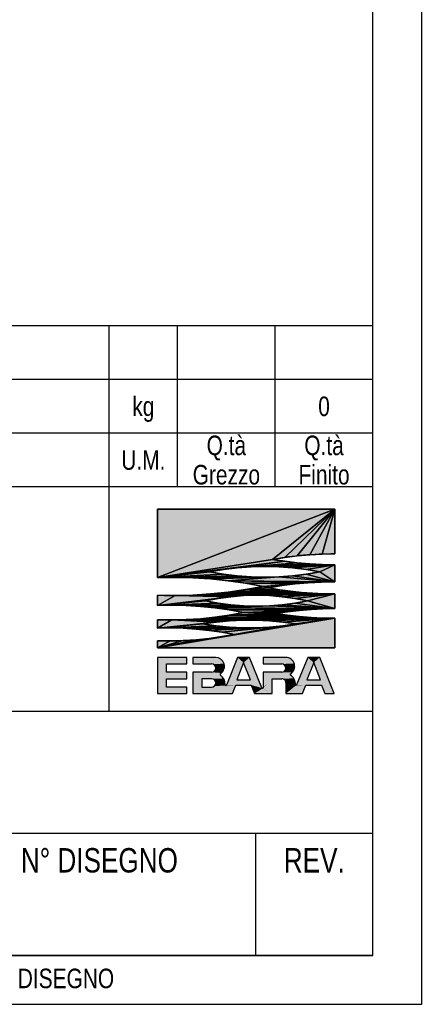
# Model space of a CAD drawing. Header units: millimetres. Extents: x 0 to 841, y 0 to 594.
# Tile 9 of 14: x 758 to 841, y 0 to 202. Entities that reach past the tile are written whole.
import ezdxf

# ---------------------------------------------------------------- set-up
doc = ezdxf.new("R2010")
doc.units = ezdxf.units.MM
doc.header["$LTSCALE"] = 46.2
doc.layers.get('0').update_dxf_attribs({"linetype": 'CONTINUOUS'})
doc.layers.add('DETTAGLI', color=7, linetype='CONTINUOUS')
doc.styles.add('TEXTSTYLE_2', font='txt', dxfattribs={"width": 0.8})

# ---------------------------------------------------------------- blocks, each defined once
blk = doc.blocks.new('EBARA_BL0', base_point=(804.25, 82.53))
at = {"color": 7, "linetype": 'Continuous'}
for p, q in [((822.18, 101.41), (785.87, 87.4)), ((785.87, 101.41), (785.87, 87.4)), ((785.87, 87.4), (822.18, 101.41)), ((822.18, 101.41), (785.87, 101.41)), ((785.87, 101.41), (822.18, 101.41)), ((785.87, 87.4), (785.87, 101.41)), ((822.18, 101.41), (809.46, 91.15)), ((809.46, 91.15), (822.18, 101.41)), ((822.18, 101.41), (811.99, 91.55)), ((811.99, 91.55), (822.18, 101.41)), ((822.18, 101.41), (814.53, 91.86)), ((814.53, 91.86), (822.18, 101.41)), ((822.18, 101.41), (817.07, 92.08)), ((817.07, 92.08), (822.18, 101.41)), ((822.18, 101.41), (819.63, 92.21)), ((819.63, 92.21), (822.18, 101.41)), ((822.18, 92.25), (822.18, 101.41)), ((822.18, 101.41), (822.18, 92.25)), ((809.46, 91.15), (785.87, 87.4)), ((785.87, 87.4), (809.46, 91.15)), ((809.46, 91.15), (811.99, 91.55)), ((811.99, 90.75), (809.46, 91.15)), ((811.99, 91.55), (814.53, 91.86)), ((814.53, 91.86), (817.07, 92.08)), ((817.07, 92.08), (819.63, 92.21)), ((819.63, 92.21), (822.18, 92.25)), ((811.99, 90.75), (785.87, 87.4)), ((785.87, 87.4), (811.99, 90.75)), ((802.23, 89.43), (785.87, 87.4)), ((785.87, 87.4), (802.23, 89.43)), ((799.42, 89.08), (785.87, 87.4)), ((785.87, 87.4), (799.42, 89.08)), ((796.63, 88.59), (799.42, 89.08)), ((799.42, 89.08), (802.23, 89.43)), ((811.99, 90.75), (802.23, 89.43)), ((802.23, 89.43), (811.99, 90.75)), ((814.53, 90.44), (802.23, 89.43)), ((802.23, 89.43), (814.53, 90.44)), ((802.23, 89.43), (805.06, 89.64)), ((814.53, 90.44), (805.06, 89.64)), ((805.06, 89.64), (814.53, 90.44)), ((817.07, 90.22), (805.06, 89.64)), ((805.06, 89.64), (817.07, 90.22)), ((819.63, 90.09), (805.06, 89.64)), ((805.06, 89.64), (819.63, 90.09)), ((805.06, 89.64), (807.89, 89.71)), ((819.63, 90.09), (807.89, 89.71)), ((807.89, 89.71), (819.63, 90.09)), ((807.89, 89.71), (822.18, 90.05)), ((822.18, 90.05), (807.89, 89.71)), ((807.89, 89.71), (810.72, 89.64)), ((810.72, 89.64), (822.18, 90.05)), ((822.18, 90.05), (810.72, 89.64)), ((810.72, 89.64), (813.55, 89.43)), ((814.53, 90.44), (811.99, 90.75)), ((813.55, 89.43), (822.18, 90.05)), ((822.18, 90.05), (813.55, 89.43)), ((813.55, 89.43), (816.36, 89.08)), ((817.07, 90.22), (814.53, 90.44)), ((816.36, 89.08), (822.18, 90.05)), ((822.18, 90.05), (816.36, 89.08)), ((816.36, 89.08), (819.15, 88.59)), ((819.63, 90.09), (817.07, 90.22)), ((819.15, 88.59), (822.18, 90.05)), ((822.18, 90.05), (819.15, 88.59)), ((822.18, 90.05), (819.63, 90.09)), ((822.18, 86.51), (822.18, 90.05)), ((822.18, 90.05), (822.18, 86.51)), ((796.63, 88.59), (785.87, 87.4)), ((785.87, 87.4), (796.63, 88.59)), ((799.42, 88.1), (785.87, 87.4)), ((785.87, 87.4), (799.42, 88.1)), ((802.23, 87.75), (785.87, 87.4)), ((785.87, 87.4), (802.23, 87.75)), ((785.87, 87.4), (789.5, 87.46)), ((802.23, 87.75), (789.5, 87.46)), ((789.5, 87.46), (802.23, 87.75)), ((805.06, 87.54), (789.5, 87.46)), ((789.5, 87.46), (805.06, 87.54)), ((789.5, 87.46), (807.89, 87.47)), ((807.89, 87.47), (789.5, 87.46)), ((789.5, 87.46), (793.13, 87.37)), ((793.13, 87.37), (807.89, 87.47)), ((807.89, 87.47), (793.13, 87.37)), ((793.13, 87.37), (796.75, 87.14)), ((799.42, 88.1), (796.63, 88.59)), ((796.75, 87.14), (810.72, 87.54)), ((810.72, 87.54), (796.75, 87.14)), ((796.75, 87.14), (807.89, 87.47)), ((807.89, 87.47), (796.75, 87.14)), ((796.75, 87.14), (800.36, 86.77)), ((802.23, 87.75), (799.42, 88.1)), ((800.36, 86.77), (810.72, 87.54)), ((810.72, 87.54), (800.36, 86.77)), ((800.36, 86.77), (822.18, 86.51)), ((822.18, 86.51), (800.36, 86.77)), ((800.36, 86.77), (819.47, 86.48)), ((800.36, 86.77), (803.95, 86.25)), ((819.47, 86.48), (800.36, 86.77)), ((805.06, 87.54), (802.23, 87.75)), ((807.89, 87.47), (805.06, 87.54)), ((810.72, 87.54), (807.89, 87.47)), ((813.55, 87.75), (810.72, 87.54)), ((822.18, 86.51), (810.72, 87.54)), ((810.72, 87.54), (822.18, 86.51)), ((816.36, 88.1), (813.55, 87.75)), ((822.18, 86.51), (813.55, 87.75)), ((813.55, 87.75), (822.18, 86.51)), ((819.15, 88.59), (816.36, 88.1)), ((822.18, 86.51), (816.36, 88.1)), ((816.36, 88.1), (822.18, 86.51)), ((822.18, 86.51), (819.15, 88.59)), ((819.15, 88.59), (822.18, 86.51)), ((803.95, 84.94), (800.36, 84.42)), ((810.92, 84.92), (800.36, 84.42)), ((800.36, 84.42), (810.92, 84.92)), ((819.47, 86.48), (803.95, 86.25)), ((803.95, 86.25), (819.47, 86.48)), ((803.95, 86.25), (816.76, 86.34)), ((816.76, 86.34), (803.95, 86.25)), ((803.95, 86.25), (814.06, 86.1)), ((803.95, 86.25), (807.52, 85.6)), ((814.06, 86.1), (803.95, 86.25)), ((807.52, 85.6), (803.95, 84.94)), ((803.95, 84.94), (808.7, 85.31)), ((808.7, 85.31), (803.95, 84.94)), ((803.95, 84.94), (810.92, 84.92)), ((810.92, 84.92), (803.95, 84.94)), ((814.06, 86.1), (807.52, 85.6)), ((807.52, 85.6), (814.06, 86.1)), ((807.52, 85.6), (811.37, 85.76)), ((811.37, 85.76), (807.52, 85.6)), ((807.52, 85.6), (808.7, 85.31)), ((808.7, 85.31), (807.52, 85.6)), ((808.7, 85.31), (811.37, 85.76)), ((810.92, 84.92), (808.7, 85.31)), ((813.16, 84.6), (810.92, 84.92)), ((811.37, 85.76), (814.06, 86.1)), ((814.06, 86.1), (816.76, 86.34)), ((816.76, 86.34), (819.47, 86.48)), ((819.47, 86.48), (822.18, 86.51)), ((785.87, 83.79), (785.87, 81.71)), ((789.5, 83.73), (785.87, 83.79)), ((785.87, 81.71), (785.87, 83.79)), ((789.5, 83.73), (785.87, 81.71)), ((785.87, 81.71), (789.5, 83.73)), ((800.94, 83.49), (785.87, 81.71)), ((785.87, 81.71), (800.94, 83.49)), ((798.33, 83.13), (785.87, 81.71)), ((785.87, 81.71), (798.33, 83.13)), ((793.13, 83.82), (789.5, 83.73)), ((789.5, 83.73), (806.18, 83.78)), ((806.18, 83.78), (789.5, 83.73)), ((789.5, 83.73), (803.56, 83.71)), ((803.56, 83.71), (789.5, 83.73)), ((789.5, 83.73), (800.94, 83.49)), ((800.94, 83.49), (789.5, 83.73)), ((793.13, 83.82), (822.18, 84.1)), ((822.18, 84.1), (793.13, 83.82)), ((796.75, 84.05), (793.13, 83.82)), ((806.18, 83.78), (793.13, 83.82)), ((793.13, 83.82), (806.18, 83.78)), ((795.75, 82.63), (798.33, 83.13)), ((800.36, 84.42), (796.75, 84.05)), ((815.41, 84.36), (796.75, 84.05)), ((796.75, 84.05), (815.41, 84.36)), ((817.66, 84.2), (796.75, 84.05)), ((796.75, 84.05), (817.66, 84.2)), ((819.92, 84.11), (796.75, 84.05)), ((796.75, 84.05), (819.92, 84.11)), ((796.75, 84.05), (822.18, 84.1)), ((822.18, 84.1), (796.75, 84.05)), ((798.33, 83.13), (800.94, 83.49)), ((800.36, 84.42), (813.16, 84.6)), ((813.16, 84.6), (800.36, 84.42)), ((800.36, 84.42), (815.41, 84.36)), ((815.41, 84.36), (800.36, 84.42)), ((800.94, 83.49), (803.56, 83.71)), ((803.56, 83.71), (806.18, 83.78)), ((806.18, 83.78), (822.18, 84.1)), ((822.18, 84.1), (806.18, 83.78)), ((806.18, 83.78), (808.81, 83.71)), ((808.81, 83.71), (822.18, 84.1)), ((822.18, 84.1), (808.81, 83.71)), ((808.81, 83.71), (811.43, 83.49)), ((811.43, 83.49), (822.18, 84.1)), ((822.18, 84.1), (811.43, 83.49)), ((811.43, 83.49), (814.03, 83.13)), ((815.41, 84.36), (813.16, 84.6)), ((814.03, 83.13), (822.18, 84.1)), ((822.18, 84.1), (814.03, 83.13)), ((814.03, 83.13), (816.61, 82.63)), ((817.66, 84.2), (815.41, 84.36)), ((816.61, 82.63), (822.18, 84.1)), ((822.18, 84.1), (816.61, 82.63)), ((819.92, 84.11), (817.66, 84.2)), ((822.18, 84.1), (819.92, 84.11)), ((822.18, 81.07), (822.18, 84.1)), ((822.18, 84.1), (822.18, 81.07)), ((795.75, 82.63), (785.87, 81.71)), ((785.87, 81.71), (795.75, 82.63)), ((798.33, 82.15), (785.87, 81.71)), ((785.87, 81.71), (798.33, 82.15)), ((785.87, 81.71), (788.83, 81.76)), ((798.33, 82.15), (788.83, 81.76)), ((788.83, 81.76), (798.33, 82.15)), ((788.83, 81.76), (800.94, 81.8)), ((800.94, 81.8), (788.83, 81.76)), ((788.83, 81.76), (791.78, 81.69)), ((791.78, 81.69), (800.94, 81.8)), ((800.94, 81.8), (791.78, 81.69)), ((791.78, 81.69), (803.56, 81.6)), ((791.78, 81.69), (794.72, 81.51)), ((803.56, 81.6), (791.78, 81.69)), ((803.56, 81.6), (794.72, 81.51)), ((794.72, 81.51), (803.56, 81.6)), ((794.72, 81.51), (806.18, 81.53)), ((806.18, 81.53), (794.72, 81.51)), ((794.72, 81.51), (797.66, 81.21)), ((798.33, 82.15), (795.75, 82.63)), ((797.66, 81.21), (808.81, 81.6)), ((808.81, 81.6), (797.66, 81.21)), ((797.66, 81.21), (806.18, 81.53)), ((806.18, 81.53), (797.66, 81.21)), ((797.66, 81.21), (822.18, 81.07)), ((797.66, 81.21), (800.58, 80.78)), ((822.18, 81.07), (797.66, 81.21)), ((800.94, 81.8), (798.33, 82.15)), ((822.18, 81.07), (800.58, 80.78)), ((800.58, 80.78), (822.18, 81.07)), ((819.77, 81.02), (800.58, 80.78)), ((800.58, 80.78), (819.77, 81.02)), ((800.58, 80.78), (817.35, 80.89)), ((817.35, 80.89), (800.58, 80.78)), ((800.58, 80.78), (814.94, 80.69)), ((800.58, 80.78), (803.49, 80.25)), ((814.94, 80.69), (800.58, 80.78)), ((803.56, 81.6), (800.94, 81.8)), ((814.94, 80.69), (803.49, 80.25)), ((803.49, 80.25), (814.94, 80.69)), ((806.18, 81.53), (803.56, 81.6)), ((808.81, 81.6), (806.18, 81.53)), ((811.43, 81.8), (808.81, 81.6)), ((822.18, 81.07), (808.81, 81.6)), ((808.81, 81.6), (822.18, 81.07)), ((814.03, 82.15), (811.43, 81.8)), ((822.18, 81.07), (811.43, 81.8)), ((811.43, 81.8), (822.18, 81.07)), ((812.54, 80.42), (814.94, 80.69)), ((816.61, 82.63), (814.03, 82.15)), ((822.18, 81.07), (814.03, 82.15)), ((814.03, 82.15), (822.18, 81.07)), ((814.94, 80.69), (817.35, 80.89)), ((822.18, 81.07), (816.61, 82.63)), ((816.61, 82.63), (822.18, 81.07)), ((817.35, 80.89), (819.77, 81.02)), ((819.77, 81.02), (822.18, 81.07)), ((785.87, 73), (822.18, 79.07)), ((822.18, 79.07), (785.87, 73)), ((785.87, 78.78), (785.87, 77.08)), ((788.83, 78.73), (785.87, 78.78)), ((785.87, 77.08), (785.87, 78.78)), ((788.83, 78.73), (785.87, 77.08)), ((785.87, 77.08), (788.83, 78.73)), ((788.83, 78.73), (822.18, 79.07)), ((822.18, 79.07), (788.83, 78.73)), ((791.78, 78.8), (788.83, 78.73)), ((803.35, 78.7), (788.83, 78.73)), ((788.83, 78.73), (800.61, 78.57)), ((800.61, 78.57), (788.83, 78.73)), ((788.83, 78.73), (797.88, 78.31)), ((797.88, 78.31), (788.83, 78.73)), ((788.83, 78.73), (803.35, 78.7)), ((791.78, 78.8), (822.18, 79.07)), ((822.18, 79.07), (791.78, 78.8)), ((794.72, 78.99), (791.78, 78.8)), ((797.66, 79.29), (794.72, 78.99)), ((817.35, 79.25), (794.72, 78.99)), ((794.72, 78.99), (817.35, 79.25)), ((819.77, 79.13), (794.72, 78.99)), ((794.72, 78.99), (819.77, 79.13)), ((794.72, 78.99), (822.18, 79.07)), ((822.18, 79.07), (794.72, 78.99)), ((800.58, 79.71), (797.66, 79.29)), ((797.66, 79.29), (814.94, 79.45)), ((814.94, 79.45), (797.66, 79.29)), ((797.66, 79.29), (817.35, 79.25)), ((817.35, 79.25), (797.66, 79.29)), ((799.08, 75.31), (822.18, 79.07)), ((822.18, 79.07), (799.08, 75.31)), ((803.49, 80.25), (800.58, 79.71)), ((810.14, 80.07), (800.58, 79.71)), ((800.58, 79.71), (810.14, 80.07)), ((800.58, 79.71), (812.54, 79.72)), ((812.54, 79.72), (800.58, 79.71)), ((800.58, 79.71), (814.94, 79.45)), ((814.94, 79.45), (800.58, 79.71)), ((800.61, 78.57), (803.35, 78.7)), ((801.69, 75.76), (822.18, 79.07)), ((822.18, 79.07), (801.69, 75.76)), ((803.35, 78.7), (822.18, 79.07)), ((822.18, 79.07), (803.35, 78.7)), ((803.35, 78.7), (806.09, 78.7)), ((803.49, 80.25), (812.54, 80.42)), ((812.54, 80.42), (803.49, 80.25)), ((803.49, 80.25), (810.14, 80.07)), ((810.14, 80.07), (803.49, 80.25)), ((806.09, 78.7), (822.18, 79.07)), ((822.18, 79.07), (806.09, 78.7)), ((806.09, 78.7), (808.83, 78.57)), ((808.83, 78.57), (822.18, 79.07)), ((822.18, 79.07), (808.83, 78.57)), ((810.14, 80.07), (812.54, 80.42)), ((812.54, 79.72), (810.14, 80.07)), ((811.56, 78.31), (822.18, 79.07)), ((822.18, 79.07), (811.56, 78.31)), ((814.94, 79.45), (812.54, 79.72)), ((814.28, 77.92), (822.18, 79.07)), ((822.18, 79.07), (814.28, 77.92)), ((817.35, 79.25), (814.94, 79.45)), ((819.77, 79.13), (817.35, 79.25)), ((822.18, 79.07), (819.77, 79.13)), ((822.18, 73), (822.18, 79.07)), ((822.18, 79.07), (822.18, 73)), ((797.88, 78.31), (785.87, 77.08)), ((785.87, 77.08), (797.88, 78.31)), ((795.17, 77.92), (785.87, 77.08)), ((785.87, 77.08), (795.17, 77.92)), ((797.88, 77.53), (785.87, 77.08)), ((785.87, 77.08), (797.88, 77.53)), ((800.61, 77.26), (785.87, 77.08)), ((785.87, 77.08), (800.61, 77.26)), ((785.87, 77.08), (788.52, 77.1)), ((800.61, 77.26), (788.52, 77.1)), ((788.52, 77.1), (800.61, 77.26)), ((788.52, 77.1), (806.09, 77.13)), ((803.35, 77.13), (788.52, 77.1)), ((788.52, 77.1), (803.35, 77.13)), ((806.09, 77.13), (788.52, 77.1)), ((788.52, 77.1), (791.17, 77.03)), ((791.17, 77.03), (806.09, 77.13)), ((806.09, 77.13), (791.17, 77.03)), ((791.17, 77.03), (793.82, 76.86)), ((793.82, 76.86), (806.09, 77.13)), ((806.09, 77.13), (793.82, 76.86)), ((793.82, 76.86), (796.46, 76.59)), ((795.17, 77.92), (797.88, 78.31)), ((797.88, 77.53), (795.17, 77.92)), ((796.46, 76.59), (808.83, 77.26)), ((808.83, 77.26), (796.46, 76.59)), ((796.46, 76.59), (806.09, 77.13)), ((806.09, 77.13), (796.46, 76.59)), ((797.88, 78.31), (800.61, 78.57)), ((800.61, 77.26), (797.88, 77.53)), ((799.08, 76.23), (811.56, 77.53)), ((811.56, 77.53), (799.08, 76.23)), ((799.08, 76.23), (808.83, 77.26)), ((808.83, 77.26), (799.08, 76.23)), ((803.35, 77.13), (800.61, 77.26)), ((801.69, 75.76), (814.28, 77.92)), ((814.28, 77.92), (801.69, 75.76)), ((801.69, 75.76), (811.56, 77.53)), ((811.56, 77.53), (801.69, 75.76)), ((806.09, 77.13), (803.35, 77.13)), ((808.83, 77.26), (806.09, 77.13)), ((808.83, 78.57), (811.56, 78.31)), ((811.56, 77.53), (808.83, 77.26)), ((811.56, 78.31), (814.28, 77.92)), ((814.28, 77.92), (811.56, 77.53)), ((785.87, 73), (799.08, 75.31)), ((799.08, 75.31), (785.87, 73)), ((785.87, 73), (796.46, 74.95)), ((796.46, 74.95), (785.87, 73)), ((785.87, 73), (793.82, 74.68)), ((793.82, 74.68), (785.87, 73)), ((793.82, 74.68), (791.17, 74.51)), ((796.46, 74.95), (793.82, 74.68)), ((796.46, 76.59), (799.08, 76.23)), ((799.08, 75.31), (796.46, 74.95)), ((799.08, 76.23), (801.69, 75.76)), ((801.69, 75.76), (799.08, 75.31)), ((785.87, 73), (791.17, 74.51)), ((791.17, 74.51), (785.87, 73)), ((785.87, 74.46), (785.87, 73)), ((788.52, 74.44), (785.87, 74.46)), ((785.87, 73), (785.87, 74.46)), ((785.87, 73), (788.52, 74.44)), ((788.52, 74.44), (785.87, 73)), ((785.87, 73), (822.18, 73)), ((822.18, 73), (785.87, 73)), ((791.17, 74.51), (788.52, 74.44)), ((791.93, 71.05), (785.87, 71.05)), ((785.87, 71.05), (785.87, 63.66)), ((791.93, 69.71), (791.93, 71.05)), ((797.81, 71.05), (793.16, 71.05)), ((793.16, 71.05), (793.16, 69.71)), ((802.29, 71.05), (800.03, 65.39)), ((804.75, 71.05), (802.29, 71.05)), ((807.25, 64.8), (804.75, 71.05)), ((812.17, 71.05), (807.52, 71.05)), ((807.52, 71.05), (807.52, 69.71)), ((816.65, 71.05), (814.39, 65.41)), ((819.11, 71.05), (816.65, 71.05)), ((822.06, 63.66), (819.11, 71.05)), ((787.72, 69.71), (791.93, 69.71)), ((787.72, 68.02), (787.72, 69.71)), ((793.16, 69.71), (796.97, 69.71)), ((803.52, 69.99), (802.12, 66.5)), ((804.91, 66.5), (803.52, 69.99)), ((807.52, 69.71), (811.33, 69.71)), ((817.88, 69.99), (816.48, 66.5)), ((819.27, 66.5), (817.88, 69.99)), ((791.93, 68.02), (787.72, 68.02)), ((787.72, 66.69), (791.93, 66.69)), ((787.72, 64.99), (787.72, 66.69)), ((791.93, 66.69), (791.93, 68.02)), ((796.97, 68.02), (793.16, 68.02)), ((793.16, 68.02), (793.16, 63.66)), ((796.97, 66.69), (795, 66.69)), ((795, 66.69), (795, 64.99)), ((811.33, 68.02), (807.52, 68.02)), ((807.52, 68.02), (807.52, 64.85)), ((809.36, 66.69), (811.37, 66.69)), ((809.36, 63.66), (809.36, 66.69)), ((791.93, 64.99), (787.72, 64.99)), ((791.93, 63.66), (791.93, 64.99)), ((795, 64.99), (796.97, 64.99)), ((801.24, 63.66), (801.94, 65.4)), ((801.94, 65.4), (805.1, 65.4)), ((802.12, 66.5), (804.91, 66.5)), ((805.1, 65.4), (805.79, 63.66)), ((812.17, 65.87), (812.17, 63.66)), ((815.6, 63.66), (816.3, 65.4)), ((816.3, 65.4), (819.46, 65.4)), ((816.48, 66.5), (819.27, 66.5)), ((819.46, 65.4), (820.15, 63.66)), ((785.87, 63.66), (791.93, 63.66)), ((793.16, 63.66), (801.24, 63.66)), ((805.79, 63.66), (809.36, 63.66)), ((812.17, 63.66), (815.6, 63.66)), ((820.15, 63.66), (822.06, 63.66))]:
    blk.add_line(p, q, dxfattribs=at)
for centre, radius, start, end in [((822.08, 19.39), 72.86, 89.9211, 99.9748), ((822.08, 162.71), 72.67, 259.9974, 270.0791), ((807.89, 32.57), 57.14, 78.6329, 101.3671), ((789.13, -4.15), 91.61, 78.415, 92.0347), ((807.89, 144.64), 57.17, 258.6407, 281.3593), ((789.13, 175.34), 91.61, 267.9653, 281.585), ((821.62, 16), 70.51, 89.5451, 100.5654), ((821.39, 150.82), 66.73, 259.0346, 270.6838), ((806.18, 35.66), 48.12, 77.4794, 102.5209), ((788.62, 8.02), 73.74, 78.37, 92.1352), ((806.18, 131.18), 49.65, 257.8721, 282.1282), ((822.62, 2.61), 78.46, 90.321, 99.1535), ((788.62, 152.47), 73.74, 267.8648, 281.63), ((804.72, 21.31), 57.41, 80.419, 99.581), ((822.62, 157.53), 78.46, 260.8465, 269.679), ((787.9, 5.53), 71.57, 78.8935, 91.6259), ((804.72, 134.43), 57.31, 260.4022, 279.5978), ((787.83, 147.3), 72.86, 268.4651, 280.9705), ((797.81, 69.24), 1.81, 303.3213, 89.9975), ((812.18, 69.24), 1.81, 300.7885, 90.0231), ((796.97, 68.87), 0.846, 270.0055, 89.9945), ((811.33, 68.87), 0.846, 270.0055, 89.9945), ((796.97, 65.84), 0.846, 270.0056, 89.9944), ((798.92, 67.56), 0.2, 123.3413, 236.2957), ((797.62, 65.61), 2.14, 355.8945, 56.313), ((811.37, 65.88), 0.809, 359.4794, 89.9999), ((813.17, 67.56), 0.14, 120.8173, 238.5397), ((811.98, 65.61), 2.15, 356.413, 58.5531), ((799.9, 65.45), 0.14, 175.9511, 338.0176), ((807.38, 64.85), 0.14, 201.7137, 0.004), ((814.26, 65.47), 0.14, 176.4576, 338.0865)]:
    blk.add_arc(centre, radius, start, end, dxfattribs=at)
for points in [[(785.87, 87.4), (822.18, 101.41), (809.46, 91.15)], [(785.87, 87.4), (785.87, 101.41), (822.18, 101.41)], [(809.46, 91.15), (822.18, 101.41), (811.99, 91.55)], [(811.99, 91.55), (822.18, 101.41), (814.53, 91.86)], [(814.53, 91.86), (822.18, 101.41), (817.07, 92.08)], [(817.07, 92.08), (822.18, 101.41), (819.63, 92.21)], [(819.63, 92.21), (822.18, 101.41), (822.18, 92.25)], [(785.87, 87.4), (809.46, 91.15), (811.99, 90.75)], [(785.87, 87.4), (811.99, 90.75), (802.23, 89.43)], [(785.87, 87.4), (802.23, 89.43), (799.42, 89.08)], [(785.87, 87.4), (799.42, 89.08), (796.63, 88.59)], [(802.23, 89.43), (811.99, 90.75), (814.53, 90.44)], [(802.23, 89.43), (814.53, 90.44), (805.06, 89.64)], [(805.06, 89.64), (814.53, 90.44), (817.07, 90.22)], [(805.06, 89.64), (817.07, 90.22), (819.63, 90.09)], [(805.06, 89.64), (819.63, 90.09), (807.89, 89.71)], [(807.89, 89.71), (819.63, 90.09), (822.18, 90.05)], [(822.18, 90.05), (810.72, 89.64), (807.89, 89.71)], [(822.18, 90.05), (813.55, 89.43), (810.72, 89.64)], [(822.18, 90.05), (816.36, 89.08), (813.55, 89.43)], [(822.18, 90.05), (819.15, 88.59), (816.36, 89.08)], [(822.18, 90.05), (822.18, 86.51), (819.15, 88.59)], [(785.87, 87.4), (796.63, 88.59), (799.42, 88.1)], [(785.87, 87.4), (799.42, 88.1), (802.23, 87.75)], [(785.87, 87.4), (802.23, 87.75), (789.5, 87.46)], [(789.5, 87.46), (802.23, 87.75), (805.06, 87.54)], [(789.5, 87.46), (805.06, 87.54), (807.89, 87.47)], [(807.89, 87.47), (793.13, 87.37), (789.5, 87.46)], [(807.89, 87.47), (796.75, 87.14), (793.13, 87.37)], [(810.72, 87.54), (796.75, 87.14), (807.89, 87.47)], [(810.72, 87.54), (800.36, 86.77), (796.75, 87.14)], [(810.72, 87.54), (822.18, 86.51), (800.36, 86.77)], [(819.47, 86.48), (800.36, 86.77), (822.18, 86.51)], [(803.95, 86.25), (800.36, 86.77), (819.47, 86.48)], [(813.55, 87.75), (822.18, 86.51), (810.72, 87.54)], [(816.36, 88.1), (822.18, 86.51), (813.55, 87.75)], [(819.15, 88.59), (822.18, 86.51), (816.36, 88.1)], [(800.36, 84.42), (803.95, 84.94), (810.92, 84.92)], [(800.36, 84.42), (810.92, 84.92), (813.16, 84.6)], [(803.95, 86.25), (819.47, 86.48), (816.76, 86.34)], [(816.76, 86.34), (814.06, 86.1), (803.95, 86.25)], [(807.52, 85.6), (803.95, 86.25), (814.06, 86.1)], [(803.95, 84.94), (807.52, 85.6), (808.7, 85.31)], [(808.7, 85.31), (810.92, 84.92), (803.95, 84.94)], [(807.52, 85.6), (814.06, 86.1), (811.37, 85.76)], [(811.37, 85.76), (808.7, 85.31), (807.52, 85.6)], [(785.87, 81.71), (785.87, 83.79), (789.5, 83.73)], [(785.87, 81.71), (789.5, 83.73), (800.94, 83.49)], [(785.87, 81.71), (800.94, 83.49), (798.33, 83.13)], [(785.87, 81.71), (798.33, 83.13), (795.75, 82.63)], [(789.5, 83.73), (793.13, 83.82), (806.18, 83.78)], [(806.18, 83.78), (803.56, 83.71), (789.5, 83.73)], [(800.94, 83.49), (789.5, 83.73), (803.56, 83.71)], [(822.18, 84.1), (793.13, 83.82), (796.75, 84.05)], [(822.18, 84.1), (806.18, 83.78), (793.13, 83.82)], [(796.75, 84.05), (800.36, 84.42), (815.41, 84.36)], [(796.75, 84.05), (815.41, 84.36), (817.66, 84.2)], [(796.75, 84.05), (817.66, 84.2), (819.92, 84.11)], [(796.75, 84.05), (819.92, 84.11), (822.18, 84.1)], [(813.16, 84.6), (815.41, 84.36), (800.36, 84.42)], [(822.18, 84.1), (808.81, 83.71), (806.18, 83.78)], [(822.18, 84.1), (811.43, 83.49), (808.81, 83.71)], [(822.18, 84.1), (814.03, 83.13), (811.43, 83.49)], [(822.18, 84.1), (816.61, 82.63), (814.03, 83.13)], [(822.18, 84.1), (822.18, 81.07), (816.61, 82.63)], [(785.87, 81.71), (795.75, 82.63), (798.33, 82.15)], [(785.87, 81.71), (798.33, 82.15), (788.83, 81.76)], [(788.83, 81.76), (798.33, 82.15), (800.94, 81.8)], [(800.94, 81.8), (791.78, 81.69), (788.83, 81.76)], [(800.94, 81.8), (803.56, 81.6), (791.78, 81.69)], [(794.72, 81.51), (791.78, 81.69), (803.56, 81.6)], [(794.72, 81.51), (803.56, 81.6), (806.18, 81.53)], [(806.18, 81.53), (797.66, 81.21), (794.72, 81.51)], [(808.81, 81.6), (797.66, 81.21), (806.18, 81.53)], [(808.81, 81.6), (822.18, 81.07), (797.66, 81.21)], [(800.58, 80.78), (797.66, 81.21), (822.18, 81.07)], [(800.58, 80.78), (822.18, 81.07), (819.77, 81.02)], [(800.58, 80.78), (819.77, 81.02), (817.35, 80.89)], [(817.35, 80.89), (814.94, 80.69), (800.58, 80.78)], [(803.49, 80.25), (800.58, 80.78), (814.94, 80.69)], [(803.49, 80.25), (814.94, 80.69), (812.54, 80.42)], [(811.43, 81.8), (822.18, 81.07), (808.81, 81.6)], [(814.03, 82.15), (822.18, 81.07), (811.43, 81.8)], [(816.61, 82.63), (822.18, 81.07), (814.03, 82.15)], [(822.18, 79.07), (785.87, 73), (799.08, 75.31)], [(822.18, 79.07), (822.18, 73), (785.87, 73)], [(785.87, 77.08), (785.87, 78.78), (788.83, 78.73)], [(785.87, 77.08), (788.83, 78.73), (797.88, 78.31)], [(822.18, 79.07), (788.83, 78.73), (791.78, 78.8)], [(822.18, 79.07), (803.35, 78.7), (788.83, 78.73)], [(800.61, 78.57), (788.83, 78.73), (803.35, 78.7)], [(797.88, 78.31), (788.83, 78.73), (800.61, 78.57)], [(822.18, 79.07), (791.78, 78.8), (794.72, 78.99)], [(794.72, 78.99), (797.66, 79.29), (817.35, 79.25)], [(794.72, 78.99), (817.35, 79.25), (819.77, 79.13)], [(794.72, 78.99), (819.77, 79.13), (822.18, 79.07)], [(797.66, 79.29), (800.58, 79.71), (814.94, 79.45)], [(814.94, 79.45), (817.35, 79.25), (797.66, 79.29)], [(822.18, 79.07), (799.08, 75.31), (801.69, 75.76)], [(800.58, 79.71), (803.49, 80.25), (810.14, 80.07)], [(800.58, 79.71), (810.14, 80.07), (812.54, 79.72)], [(812.54, 79.72), (814.94, 79.45), (800.58, 79.71)], [(822.18, 79.07), (801.69, 75.76), (814.28, 77.92)], [(822.18, 79.07), (806.09, 78.7), (803.35, 78.7)], [(812.54, 80.42), (810.14, 80.07), (803.49, 80.25)], [(822.18, 79.07), (808.83, 78.57), (806.09, 78.7)], [(822.18, 79.07), (811.56, 78.31), (808.83, 78.57)], [(822.18, 79.07), (814.28, 77.92), (811.56, 78.31)], [(785.87, 77.08), (797.88, 78.31), (795.17, 77.92)], [(785.87, 77.08), (795.17, 77.92), (797.88, 77.53)], [(785.87, 77.08), (797.88, 77.53), (800.61, 77.26)], [(785.87, 77.08), (800.61, 77.26), (788.52, 77.1)], [(788.52, 77.1), (800.61, 77.26), (803.35, 77.13)], [(788.52, 77.1), (803.35, 77.13), (806.09, 77.13)], [(806.09, 77.13), (791.17, 77.03), (788.52, 77.1)], [(806.09, 77.13), (793.82, 76.86), (791.17, 77.03)], [(806.09, 77.13), (796.46, 76.59), (793.82, 76.86)], [(808.83, 77.26), (796.46, 76.59), (806.09, 77.13)], [(808.83, 77.26), (799.08, 76.23), (796.46, 76.59)], [(811.56, 77.53), (799.08, 76.23), (808.83, 77.26)], [(811.56, 77.53), (801.69, 75.76), (799.08, 76.23)], [(814.28, 77.92), (801.69, 75.76), (811.56, 77.53)], [(799.08, 75.31), (785.87, 73), (796.46, 74.95)], [(796.46, 74.95), (785.87, 73), (793.82, 74.68)], [(793.82, 74.68), (785.87, 73), (791.17, 74.51)], [(791.17, 74.51), (785.87, 73), (788.52, 74.44)], [(785.87, 73), (785.87, 74.46), (788.52, 74.44)], [(791.93, 71.05), (787.72, 69.71), (785.87, 71.05)], [(785.87, 63.66), (785.87, 71.05), (787.72, 69.71)], [(791.93, 71.05), (787.72, 69.71), (785.87, 71.05)], [(785.87, 63.66), (785.87, 71.05), (787.72, 69.71)], [(791.93, 71.05), (791.93, 69.71), (787.72, 69.71)], [(791.93, 71.05), (791.93, 69.71), (787.72, 69.71)], [(798.05, 71.03), (793.16, 69.71), (797.81, 71.05)], [(793.16, 69.71), (793.16, 71.05), (797.81, 71.05)], [(798.27, 70.99), (793.16, 69.71), (798.05, 71.03)], [(798.49, 70.91), (793.16, 69.71), (798.27, 70.99)], [(798.7, 70.81), (793.16, 69.71), (798.49, 70.91)], [(798.89, 70.69), (793.16, 69.71), (798.7, 70.81)], [(799.07, 70.54), (793.16, 69.71), (798.89, 70.69)], [(800.03, 65.39), (802.29, 71.05), (803.52, 69.99)], [(804.75, 71.05), (803.52, 69.99), (802.29, 71.05)], [(803.52, 69.99), (804.75, 71.05), (804.91, 66.5)], [(804.91, 66.5), (804.75, 71.05), (805.1, 65.4)], [(804.75, 71.05), (807.25, 64.8), (805.1, 65.4)], [(812.4, 71.03), (807.52, 69.71), (812.17, 71.05)], [(807.52, 69.71), (807.52, 71.05), (812.17, 71.05)], [(812.62, 70.99), (807.52, 69.71), (812.4, 71.03)], [(812.83, 70.92), (807.52, 69.71), (812.62, 70.99)], [(813.04, 70.83), (807.52, 69.71), (812.83, 70.92)], [(813.23, 70.71), (807.52, 69.71), (813.04, 70.83)], [(813.4, 70.57), (807.52, 69.71), (813.23, 70.71)], [(814.39, 65.41), (816.65, 71.05), (817.88, 69.99)], [(819.11, 71.05), (817.88, 69.99), (816.65, 71.05)], [(817.88, 69.99), (819.11, 71.05), (819.27, 66.5)], [(819.27, 66.5), (819.11, 71.05), (819.46, 65.4)], [(819.46, 65.4), (819.11, 71.05), (820.15, 63.66)], [(819.11, 71.05), (822.06, 63.66), (820.15, 63.66)], [(787.72, 68.02), (785.87, 63.66), (787.72, 69.71)], [(787.72, 68.02), (785.87, 63.66), (787.72, 69.71)], [(799.23, 70.37), (793.16, 69.71), (799.07, 70.54)], [(799.36, 70.18), (793.16, 69.71), (799.23, 70.37)], [(799.47, 69.97), (793.16, 69.71), (799.36, 70.18)], [(799.55, 69.76), (793.16, 69.71), (799.47, 69.97)], [(793.16, 69.71), (799.55, 69.76), (796.97, 69.71)], [(796.97, 69.71), (799.55, 69.76), (797.08, 69.71)], [(797.08, 69.71), (799.55, 69.76), (797.19, 69.68)], [(797.19, 69.68), (799.55, 69.76), (797.29, 69.65)], [(797.29, 69.65), (799.55, 69.76), (797.39, 69.6)], [(797.39, 69.6), (799.55, 69.76), (797.48, 69.54)], [(799.55, 69.76), (799.6, 69.53), (797.48, 69.54)], [(797.57, 69.47), (797.48, 69.54), (799.6, 69.53)], [(797.57, 69.47), (799.6, 69.53), (797.64, 69.38)], [(799.6, 69.53), (799.62, 69.3), (797.64, 69.38)], [(797.7, 69.29), (797.64, 69.38), (799.62, 69.3)], [(797.7, 69.29), (799.62, 69.3), (797.75, 69.19)], [(797.75, 68.54), (799.51, 68.62), (797.7, 68.44)], [(799.51, 68.62), (799.42, 68.41), (797.7, 68.44)], [(797.75, 69.19), (799.62, 69.3), (797.79, 69.09)], [(797.75, 68.54), (797.79, 68.65), (799.51, 68.62)], [(799.62, 69.3), (799.62, 69.07), (797.79, 69.09)], [(797.81, 68.98), (797.79, 69.09), (799.62, 69.07)], [(797.81, 68.76), (799.58, 68.84), (797.79, 68.65)], [(799.58, 68.84), (799.51, 68.62), (797.79, 68.65)], [(797.81, 68.98), (799.62, 69.07), (797.81, 68.87)], [(799.62, 69.07), (799.58, 68.84), (797.81, 68.87)], [(797.81, 68.76), (797.81, 68.87), (799.58, 68.84)], [(802.12, 66.5), (800.03, 65.39), (803.52, 69.99)], [(813.56, 70.41), (807.52, 69.71), (813.4, 70.57)], [(813.69, 70.23), (807.52, 69.71), (813.56, 70.41)], [(813.8, 70.03), (807.52, 69.71), (813.69, 70.23)], [(813.89, 69.82), (807.52, 69.71), (813.8, 70.03)], [(807.52, 69.71), (813.89, 69.82), (811.33, 69.71)], [(811.33, 69.71), (813.89, 69.82), (811.44, 69.71)], [(811.44, 69.71), (813.89, 69.82), (811.55, 69.68)], [(811.55, 69.68), (813.89, 69.82), (811.65, 69.65)], [(813.89, 69.82), (813.95, 69.61), (811.65, 69.65)], [(811.75, 69.6), (811.65, 69.65), (813.95, 69.61)], [(811.75, 69.6), (813.95, 69.61), (811.84, 69.54)], [(811.84, 69.54), (813.95, 69.61), (811.93, 69.47)], [(813.95, 69.61), (813.98, 69.39), (811.93, 69.47)], [(812, 69.38), (811.93, 69.47), (813.98, 69.39)], [(812, 69.38), (813.98, 69.39), (812.06, 69.29)], [(812.06, 69.29), (813.98, 69.39), (812.11, 69.19)], [(813.98, 69.39), (813.98, 69.16), (812.11, 69.19)], [(812.15, 69.09), (812.11, 69.19), (813.98, 69.16)], [(812.15, 68.65), (813.91, 68.72), (812.11, 68.54)], [(813.91, 68.72), (813.83, 68.51), (812.11, 68.54)], [(812.15, 69.09), (813.98, 69.16), (812.17, 68.98)], [(812.15, 68.65), (812.17, 68.76), (813.91, 68.72)], [(813.98, 69.16), (813.96, 68.94), (812.17, 68.98)], [(812.17, 68.87), (812.17, 68.98), (813.96, 68.94)], [(812.17, 68.87), (813.96, 68.94), (812.17, 68.76)], [(813.96, 68.94), (813.91, 68.72), (812.17, 68.76)], [(816.48, 66.5), (814.39, 65.41), (817.88, 69.99)], [(787.72, 66.69), (785.87, 63.66), (787.72, 68.02)], [(787.72, 66.69), (785.87, 63.66), (787.72, 68.02)], [(787.72, 64.99), (785.87, 63.66), (787.72, 66.69)], [(787.72, 64.99), (785.87, 63.66), (787.72, 66.69)], [(791.93, 68.02), (791.93, 66.69), (787.72, 66.69)], [(791.93, 68.02), (787.72, 66.69), (787.72, 68.02)], [(791.93, 68.02), (791.93, 66.69), (787.72, 66.69)], [(791.93, 68.02), (787.72, 66.69), (787.72, 68.02)], [(796.97, 68.02), (795, 66.69), (793.16, 68.02)], [(793.16, 63.66), (793.16, 68.02), (795, 66.69)], [(795, 64.99), (793.16, 63.66), (795, 66.69)], [(798.99, 67.87), (795, 66.69), (796.97, 68.02)], [(798.81, 67.73), (795, 66.69), (798.99, 67.87)], [(798.79, 67.71), (795, 66.69), (798.81, 67.73)], [(798.77, 67.7), (795, 66.69), (798.79, 67.71)], [(798.76, 67.68), (795, 66.69), (798.77, 67.7)], [(798.74, 67.66), (795, 66.69), (798.76, 67.68)], [(798.73, 67.64), (795, 66.69), (798.74, 67.66)], [(798.73, 67.62), (795, 66.69), (798.73, 67.64)], [(798.72, 67.59), (795, 66.69), (798.73, 67.62)], [(798.72, 67.57), (795, 66.69), (798.72, 67.59)], [(798.72, 67.55), (795, 66.69), (798.72, 67.57)], [(798.72, 67.53), (795, 66.69), (798.72, 67.55)], [(798.73, 67.5), (795, 66.69), (798.72, 67.53)], [(798.73, 67.48), (795, 66.69), (798.73, 67.5)], [(798.74, 67.46), (795, 66.69), (798.73, 67.48)], [(798.76, 67.44), (795, 66.69), (798.74, 67.46)], [(798.77, 67.42), (795, 66.69), (798.76, 67.44)], [(798.79, 67.41), (795, 66.69), (798.77, 67.42)], [(798.81, 67.39), (795, 66.69), (798.79, 67.41)], [(798.96, 67.28), (795, 66.69), (798.81, 67.39)], [(799.1, 67.16), (795, 66.69), (798.96, 67.28)], [(799.23, 67.02), (795, 66.69), (799.1, 67.16)], [(799.35, 66.87), (795, 66.69), (799.23, 67.02)], [(799.45, 66.72), (795, 66.69), (799.35, 66.87)], [(795, 66.69), (799.45, 66.72), (796.97, 66.69)], [(796.97, 68.02), (797.08, 68.03), (799.16, 68.03)], [(799.16, 68.03), (798.99, 67.87), (796.97, 68.02)], [(796.97, 66.69), (799.45, 66.72), (797.08, 66.68)], [(797.19, 68.05), (799.3, 68.21), (797.08, 68.03)], [(799.3, 68.21), (799.16, 68.03), (797.08, 68.03)], [(797.08, 66.68), (799.45, 66.72), (797.19, 66.66)], [(797.29, 68.08), (799.3, 68.21), (797.19, 68.05)], [(797.19, 66.66), (799.45, 66.72), (797.29, 66.62)], [(797.39, 68.13), (799.3, 68.21), (797.29, 68.08)], [(797.29, 66.62), (799.45, 66.72), (797.39, 66.57)], [(797.48, 68.2), (799.3, 68.21), (797.39, 68.13)], [(799.45, 66.72), (799.54, 66.55), (797.39, 66.57)], [(797.48, 66.51), (797.39, 66.57), (799.54, 66.55)], [(797.48, 68.2), (797.57, 68.27), (799.3, 68.21)], [(797.64, 68.35), (799.42, 68.41), (797.57, 68.27)], [(799.42, 68.41), (799.3, 68.21), (797.57, 68.27)], [(797.64, 68.35), (797.7, 68.44), (799.42, 68.41)], [(807.49, 64.76), (809.36, 66.69), (807.48, 64.75)], [(809.36, 66.69), (809.36, 63.66), (807.48, 64.75)], [(807.5, 64.78), (809.36, 66.69), (807.49, 64.76)], [(807.51, 64.8), (809.36, 66.69), (807.5, 64.78)], [(807.52, 64.83), (809.36, 66.69), (807.51, 64.81)], [(807.51, 64.81), (809.36, 66.69), (807.51, 64.8)], [(811.33, 68.02), (809.36, 66.69), (807.52, 68.02)], [(807.52, 64.85), (807.52, 68.02), (809.36, 66.69)], [(807.52, 64.85), (809.36, 66.69), (807.52, 64.83)], [(813.45, 67.96), (809.36, 66.69), (811.33, 68.02)], [(813.29, 67.81), (809.36, 66.69), (813.45, 67.96)], [(813.1, 67.68), (809.36, 66.69), (813.29, 67.81)], [(813.09, 67.67), (809.36, 66.69), (813.1, 67.68)], [(813.08, 67.66), (809.36, 66.69), (813.09, 67.67)], [(813.07, 67.65), (809.36, 66.69), (813.08, 67.66)], [(813.06, 67.64), (809.36, 66.69), (813.07, 67.65)], [(813.05, 67.63), (809.36, 66.69), (813.06, 67.64)], [(813.04, 67.61), (809.36, 66.69), (813.05, 67.63)], [(813.04, 67.6), (809.36, 66.69), (813.04, 67.61)], [(813.03, 67.58), (809.36, 66.69), (813.04, 67.6)], [(813.03, 67.56), (809.36, 66.69), (813.03, 67.58)], [(813.03, 67.55), (809.36, 66.69), (813.03, 67.56)], [(813.04, 67.53), (809.36, 66.69), (813.03, 67.55)], [(813.04, 67.52), (809.36, 66.69), (813.04, 67.53)], [(813.05, 67.5), (809.36, 66.69), (813.04, 67.52)], [(813.05, 67.49), (809.36, 66.69), (813.05, 67.5)], [(813.06, 67.47), (809.36, 66.69), (813.05, 67.49)], [(813.07, 67.46), (809.36, 66.69), (813.06, 67.47)], [(813.09, 67.45), (809.36, 66.69), (813.07, 67.46)], [(813.1, 67.44), (809.36, 66.69), (813.09, 67.45)], [(813.26, 67.33), (809.36, 66.69), (813.1, 67.44)], [(813.41, 67.21), (809.36, 66.69), (813.26, 67.33)], [(813.55, 67.08), (809.36, 66.69), (813.41, 67.21)], [(813.68, 66.93), (809.36, 66.69), (813.55, 67.08)], [(813.79, 66.77), (809.36, 66.69), (813.68, 66.93)], [(809.36, 66.69), (813.79, 66.77), (811.37, 66.69)], [(811.44, 68.03), (813.6, 68.13), (811.33, 68.02)], [(813.6, 68.13), (813.45, 67.96), (811.33, 68.02)], [(811.37, 66.69), (813.79, 66.77), (811.45, 66.68)], [(811.55, 68.05), (813.6, 68.13), (811.44, 68.03)], [(811.45, 66.68), (813.79, 66.77), (811.53, 66.67)], [(811.53, 66.67), (813.79, 66.77), (811.62, 66.65)], [(811.65, 68.08), (813.6, 68.13), (811.55, 68.05)], [(811.62, 66.65), (813.79, 66.77), (811.7, 66.62)], [(811.65, 68.08), (811.75, 68.13), (813.6, 68.13)], [(813.79, 66.77), (813.89, 66.6), (811.7, 66.62)], [(811.77, 66.58), (811.7, 66.62), (813.89, 66.6)], [(811.84, 68.2), (813.73, 68.31), (811.75, 68.13)], [(813.73, 68.31), (813.6, 68.13), (811.75, 68.13)], [(811.77, 66.58), (813.89, 66.6), (811.84, 66.53)], [(811.93, 68.27), (813.73, 68.31), (811.84, 68.2)], [(811.84, 66.53), (813.89, 66.6), (811.91, 66.48)], [(813.89, 66.6), (813.97, 66.43), (811.91, 66.48)], [(811.93, 68.27), (812, 68.35), (813.73, 68.31)], [(812.06, 68.44), (813.83, 68.51), (812, 68.35)], [(813.83, 68.51), (813.73, 68.31), (812, 68.35)], [(812.06, 68.44), (812.11, 68.54), (813.83, 68.51)], [(791.93, 64.99), (785.87, 63.66), (787.72, 64.99)], [(791.93, 64.99), (791.93, 63.66), (785.87, 63.66)], [(791.93, 64.99), (785.87, 63.66), (787.72, 64.99)], [(791.93, 64.99), (791.93, 63.66), (785.87, 63.66)], [(797.08, 65), (801.94, 65.4), (793.16, 63.66)], [(801.94, 65.4), (801.24, 63.66), (793.16, 63.66)], [(796.97, 64.99), (797.08, 65), (793.16, 63.66)], [(796.97, 64.99), (793.16, 63.66), (795, 64.99)], [(797.19, 65.02), (801.94, 65.4), (797.08, 65)], [(797.29, 65.06), (801.94, 65.4), (797.19, 65.02)], [(797.39, 65.11), (801.94, 65.4), (797.29, 65.06)], [(797.48, 65.17), (801.94, 65.4), (797.39, 65.11)], [(797.48, 66.51), (799.54, 66.55), (797.57, 66.44)], [(799.9, 65.31), (801.94, 65.4), (797.48, 65.17)], [(797.57, 65.24), (799.9, 65.31), (797.48, 65.17)], [(799.54, 66.55), (799.62, 66.38), (797.57, 66.44)], [(797.64, 66.36), (797.57, 66.44), (799.62, 66.38)], [(797.57, 65.24), (797.64, 65.33), (799.83, 65.32)], [(799.86, 65.31), (797.57, 65.24), (799.85, 65.32)], [(799.85, 65.32), (797.57, 65.24), (799.83, 65.32)], [(799.9, 65.31), (797.57, 65.24), (799.88, 65.31)], [(799.88, 65.31), (797.57, 65.24), (799.86, 65.31)], [(797.64, 66.36), (799.62, 66.38), (797.7, 66.26)], [(797.64, 65.33), (797.7, 65.42), (799.76, 65.4)], [(799.77, 65.39), (797.64, 65.33), (799.76, 65.4)], [(799.78, 65.37), (797.64, 65.33), (799.77, 65.39)], [(799.79, 65.36), (797.64, 65.33), (799.78, 65.37)], [(799.8, 65.34), (797.64, 65.33), (799.79, 65.36)], [(799.81, 65.33), (797.64, 65.33), (799.8, 65.34)], [(799.81, 65.33), (799.83, 65.32), (797.64, 65.33)], [(799.62, 66.38), (799.68, 66.2), (797.7, 66.26)], [(797.75, 66.16), (797.7, 66.26), (799.68, 66.2)], [(797.7, 65.42), (797.75, 65.52), (799.76, 65.46)], [(799.76, 65.44), (797.7, 65.42), (799.76, 65.46)], [(799.76, 65.42), (797.7, 65.42), (799.76, 65.44)], [(799.76, 65.42), (799.76, 65.4), (797.7, 65.42)], [(797.75, 66.16), (799.68, 66.2), (797.79, 66.06)], [(797.79, 65.62), (799.76, 65.64), (797.75, 65.52)], [(799.76, 65.64), (799.76, 65.46), (797.75, 65.52)], [(799.68, 66.2), (799.72, 66.02), (797.79, 66.06)], [(797.81, 65.95), (797.79, 66.06), (799.72, 66.02)], [(797.79, 65.62), (797.81, 65.73), (799.76, 65.64)], [(797.81, 65.95), (799.72, 66.02), (797.81, 65.84)], [(799.72, 66.02), (799.75, 65.83), (797.81, 65.84)], [(797.81, 65.73), (797.81, 65.84), (799.75, 65.83)], [(799.75, 65.83), (799.76, 65.64), (797.81, 65.73)], [(799.92, 65.31), (801.94, 65.4), (799.9, 65.31)], [(799.94, 65.31), (801.94, 65.4), (799.92, 65.31)], [(799.95, 65.32), (801.94, 65.4), (799.94, 65.31)], [(799.97, 65.33), (801.94, 65.4), (799.95, 65.32)], [(799.98, 65.34), (801.94, 65.4), (799.97, 65.33)], [(800, 65.35), (801.94, 65.4), (799.98, 65.34)], [(800.01, 65.36), (801.94, 65.4), (800, 65.35)], [(800.02, 65.38), (801.94, 65.4), (800.01, 65.36)], [(800.03, 65.39), (801.94, 65.4), (800.02, 65.38)], [(801.94, 65.4), (800.03, 65.39), (804.91, 66.5)], [(804.91, 66.5), (800.03, 65.39), (802.12, 66.5)], [(801.94, 65.4), (804.91, 66.5), (805.1, 65.4)], [(805.79, 63.66), (805.1, 65.4), (807.25, 64.8)], [(807.25, 64.78), (805.79, 63.66), (807.25, 64.8)], [(807.26, 64.77), (805.79, 63.66), (807.25, 64.78)], [(807.28, 64.75), (805.79, 63.66), (807.26, 64.77)], [(807.29, 64.74), (805.79, 63.66), (807.28, 64.75)], [(807.31, 64.73), (805.79, 63.66), (807.29, 64.74)], [(807.32, 64.72), (805.79, 63.66), (807.31, 64.73)], [(807.43, 64.72), (807.45, 64.73), (805.79, 63.66)], [(805.79, 63.66), (807.45, 64.73), (809.36, 63.66)], [(807.34, 64.71), (805.79, 63.66), (807.32, 64.72)], [(807.41, 64.71), (807.43, 64.72), (805.79, 63.66)], [(807.38, 64.71), (805.79, 63.66), (807.36, 64.71)], [(807.36, 64.71), (805.79, 63.66), (807.34, 64.71)], [(807.38, 64.71), (807.39, 64.71), (805.79, 63.66)], [(807.39, 64.71), (807.41, 64.71), (805.79, 63.66)], [(807.45, 64.73), (807.46, 64.74), (809.36, 63.66)], [(807.46, 64.74), (807.48, 64.75), (809.36, 63.66)], [(811.97, 66.42), (811.91, 66.48), (813.97, 66.43)], [(811.97, 66.42), (813.97, 66.43), (812.02, 66.35)], [(812.02, 66.35), (813.97, 66.43), (812.07, 66.28)], [(813.97, 66.43), (814.03, 66.24), (812.07, 66.28)], [(812.11, 66.2), (812.07, 66.28), (814.03, 66.24)], [(812.11, 66.2), (814.03, 66.24), (812.14, 66.12)], [(814.03, 66.24), (814.08, 66.05), (812.14, 66.12)], [(812.16, 66.04), (812.14, 66.12), (814.08, 66.05)], [(812.16, 66.04), (814.08, 66.05), (812.17, 65.96)], [(812.17, 65.96), (814.08, 66.05), (812.17, 65.87)], [(814.08, 66.05), (814.11, 65.86), (812.17, 65.87)], [(812.17, 63.66), (812.17, 65.87), (814.11, 65.86)], [(814.13, 65.67), (812.17, 63.66), (814.11, 65.86)], [(814.12, 65.48), (812.17, 63.66), (814.13, 65.67)], [(814.12, 65.46), (812.17, 63.66), (814.12, 65.48)], [(814.13, 65.44), (812.17, 63.66), (814.12, 65.46)], [(814.13, 65.42), (812.17, 63.66), (814.13, 65.44)], [(814.14, 65.41), (812.17, 63.66), (814.13, 65.42)], [(814.15, 65.39), (812.17, 63.66), (814.14, 65.41)], [(814.27, 65.33), (816.3, 65.4), (812.17, 63.66)], [(816.3, 65.4), (815.6, 63.66), (812.17, 63.66)], [(814.16, 65.38), (812.17, 63.66), (814.15, 65.39)], [(814.17, 65.36), (812.17, 63.66), (814.16, 65.38)], [(814.18, 65.35), (812.17, 63.66), (814.17, 65.36)], [(814.2, 65.34), (812.17, 63.66), (814.18, 65.35)], [(814.23, 65.33), (812.17, 63.66), (814.22, 65.34)], [(814.22, 65.34), (812.17, 63.66), (814.2, 65.34)], [(814.27, 65.33), (812.17, 63.66), (814.25, 65.33)], [(814.25, 65.33), (812.17, 63.66), (814.23, 65.33)], [(814.29, 65.33), (816.3, 65.4), (814.27, 65.33)], [(814.3, 65.33), (816.3, 65.4), (814.29, 65.33)], [(814.32, 65.34), (816.3, 65.4), (814.3, 65.33)], [(814.34, 65.35), (816.3, 65.4), (814.32, 65.34)], [(814.35, 65.36), (816.3, 65.4), (814.34, 65.35)], [(814.36, 65.37), (816.3, 65.4), (814.35, 65.36)], [(814.38, 65.38), (816.3, 65.4), (814.36, 65.37)], [(814.39, 65.4), (816.3, 65.4), (814.38, 65.38)], [(819.27, 66.5), (814.39, 65.41), (816.48, 66.5)], [(814.39, 65.41), (819.27, 66.5), (816.3, 65.4)], [(814.39, 65.4), (814.39, 65.41), (816.3, 65.4)], [(816.3, 65.4), (819.27, 66.5), (819.46, 65.4)]]:
    blk.add_solid(points, dxfattribs=at)
blk = doc.blocks.new('*T26')
at = {"color": 2, "linetype": 'Continuous'}
for p, q in [((248, 96), (0, 96)), ((0, 0), (0, 96)), ((194, 50), (194, 96)), ((248, 0), (248, 96)), ((248, 50), (0, 50)), ((68, 16.66), (68, 50)), ((136, 0), (136, 50)), ((136, 33.34), (0, 33.34)), ((248, 25), (136, 25)), ((160, 0), (160, 25)), ((224, 0), (224, 25)), ((136, 16.66), (0, 16.66)), ((48, 0), (48, 16.66)), ((92, 0), (92, 16.66)), ((248, 0), (0, 0))]:
    blk.add_line(p, q, dxfattribs=at)
at = {"layer": 'DETTAGLI', "color": 2, "linetype": 'Continuous', "line_spacing_factor": 0.9, "style": 'TEXTSTYLE_2'}
for s, insert, char_height, width, attachment_point in [(' DESCRIZIONE', (0.125, 92), 5, 83, 1), ('CMB 0.75T IE3', (97, 70.5), 8, 143.73333, 2), (' DIS.', (0.125, 43.67), 4, 22.53333, 1), ('APPR.', (78, 43.67), 4, 26, 2), ('N° DISEGNO', (192, 22), 5, 73.33333, 2), ('CAT.', (148, 22), 5, 25.83333, 2), ('REV.', (236, 22), 5, 25.16667, 2), ('1:2', (80, 12.33), 8, 20.53333, 2), ('DATA', (10, 10.33), 4, 25.33333, 2), ('SCALA', (58, 10.33), 4, 30.93333, 2)]:
    blk.add_mtext(s, dxfattribs=dict(at, insert=insert, char_height=char_height, width=width, attachment_point=attachment_point))
blk = doc.blocks.new('*T28')
at = {"color": 2, "linetype": 'Continuous'}
for p, q in [((366, 33), (0, 33)), ((0, 0), (0, 33)), ((17, 0), (17, 33)), ((34, 0), (34, 33)), ((68, 0), (68, 33)), ((118, 0), (118, 33)), ((238, 0), (238, 33)), ((312, 0), (312, 33)), ((326, 0), (326, 33)), ((346, 0), (346, 33)), ((366, 0), (366, 33)), ((366, 22), (0, 22)), ((366, 11), (0, 11)), ((366, 0), (0, 0))]:
    blk.add_line(p, q, dxfattribs=at)
at = {"layer": 'DETTAGLI', "color": 2, "linetype": 'Continuous', "char_height": 4, "attachment_point": 2, "line_spacing_factor": 0.9, "style": 'TEXTSTYLE_2'}
for s, insert, width in [('kg', (319, 18.5), 10.1333), ('0', (356, 18.5), 5.8667), ('---', (8.5, 18.5), 8.8), ('---', (25.5, 18.5), 8.8), ('---', (51, 18.5), 8.8), ('---', (93, 18.5), 8.8), ('---', (178, 18.5), 8.8), ('--- ', (275, 18.5), 15.2), ('Q.tà\\PGrezzo', (336, 10.5), 31.2), ('Q.tà\\PFinito', (356, 10.5), 23.7333), ('Q.tà', (25.5, 7.5), 18.8), ('Pos.', (8.5, 7.5), 18.2667), ('N° Disegno', (51, 7.5), 53.4667), ('Codice Articolo', (93, 7.5), 69.4667), ('Denominazione', (178, 7.5), 62.2667), ('Materiale', (275, 7.5), 40), ('U.M.', (319, 7.5), 16.8)]:
    blk.add_mtext(s, dxfattribs=dict(at, insert=insert, width=width))

msp = doc.modelspace()

# ---------------------------------------------------------------- linework, layer by layer
at = {"color": 7, "linetype": 'Continuous'}
for p, q in [((840, 0), (840, 594)), ((830, 10), (830, 584)), ((10, 10), (830, 10)), ((0, 0), (840, 0))]:
    msp.add_line(p, q, dxfattribs=at)

# ---------------------------------------------------------------- block references
for name, p in [('*T28', (464, 106)), ('*T26', (582, 10))]:
    msp.add_blockref(name, p)
at = {"color": 2, "linetype": 'Continuous'}
msp.add_blockref('EBARA_BL0', (804.2491, 82.5345), dxfattribs=at)

# ---------------------------------------------------------------- texts
at = {"color": 2, "linetype": 'Continuous', "insert": (429.9178, 7.3044), "char_height": 4, "width": 601.1, "attachment_point": 1, "line_spacing_factor": 0.9, "style": 'TEXTSTYLE_2'}
msp.add_mtext("PROPRIETA' RISERVATA EBARA PUMPS EUROPE S.p.a. - A TERMINI DI LEGGE E' VIETATO RIPRODURRE O COMUNICARE A TERZI IL CONTENUTO DI QUESTO DISEGNO", dxfattribs=at)

doc.saveas('drawing.dxf')
